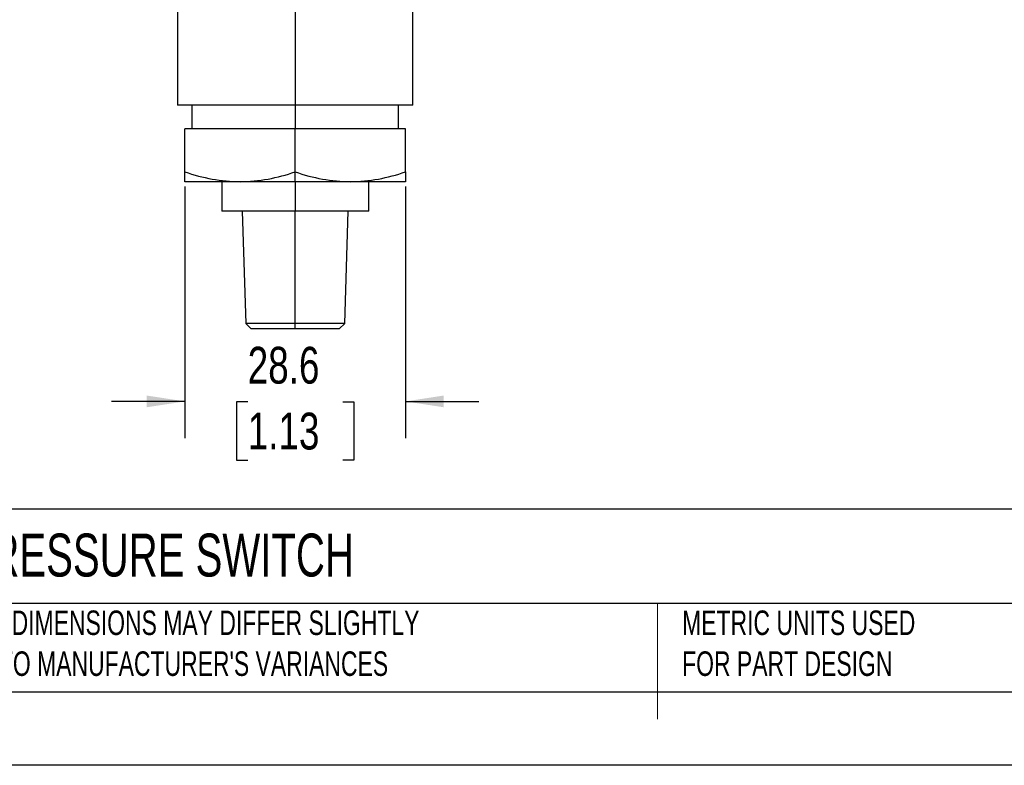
# Model space of a CAD drawing. Header units: millimetres. Extents: x 0 to 419, y 0 to 324.
# Tile 2 of 24: x 76 to 203, y 0 to 97. Entities that reach past the tile are written whole.
import ezdxf

# ---------------------------------------------------------------- set-up
doc = ezdxf.new("R2010")
doc.units = ezdxf.units.MM
doc.header["$LTSCALE"] = 1.5
doc.linetypes.add('CENTERX2', pattern=[20.32, 12.7, -2.54, 2.54, -2.54])
doc.layers.add('DIMENSIONS', color=140, linetype='Continuous', lineweight=25)
doc.layers.add('TEXT', color=140, linetype='Continuous', lineweight=25)
doc.styles.add('SLDTEXTSTYLE0', font='TXT', dxfattribs={"width": 0.7})
doc.styles.add('SLDTEXTSTYLE2', font='TXT', dxfattribs={"width": 0.75})
doc.dimstyles.new('SLDDIMSTYLE2', dxfattribs={"dimtxt": 4.7625, "dimasz": 4.953, "dimexe": 0, "dimexo": 0.0625, "dimgap": 1.190625, "dimtad": 0, "dimtih": 1, "dimtoh": 1, "dimdec": 1, "dimrnd": 1e-09, "dimzin": 12, "dimdsep": 46, "dimtxsty": 'SLDTEXTSTYLE2', "dimsah": 1, "dimcen": 0.09, "dimadec": 0, "dimazin": 3, "dimtfac": 1, "dimtdec": 1, "dimtmove": 0, "dimatfit": 0, "dimfxl": 0, "dimfrac": 2, "dimtolj": 1, "dimtzin": 12, "dimarcsym": 0})

# ---------------------------------------------------------------- blocks, each defined once
blk = doc.blocks.new('_D_3')
at = {"layer": 'DIMENSIONS'}
for p, q in [((96.99, 74.95), (96.99, 42.37)), ((125.57, 74.95), (125.57, 42.37)), ((96.99, 47.13), (87.47, 47.13)), ((105.12, 47.09), (103.67, 47.09)), ((103.67, 47.09), (103.67, 39.53)), ((117.44, 47.09), (118.89, 47.09)), ((118.89, 47.09), (118.89, 39.53)), ((125.57, 47.13), (135.09, 47.13)), ((103.67, 39.53), (105.12, 39.53)), ((118.89, 39.53), (117.44, 39.53))]:
    blk.add_line(p, q, dxfattribs=at)
for points in [[(96.99, 47.13), (92.04, 47.89), (92.04, 46.37)], [(125.57, 47.13), (130.52, 46.37), (130.52, 47.89)]]:
    blk.add_solid(points, dxfattribs=at)
at = {"layer": 'DIMENSIONS', "char_height": 4.763, "attachment_point": 1, "style": 'SLDTEXTSTYLE2'}
for s, insert in [('28.6', (105.12, 54.2)), ('1.13', (105.12, 45.67))]:
    blk.add_mtext(s, dxfattribs=dict(at, insert=insert))

msp = doc.modelspace()

# ---------------------------------------------------------------- linework, layer by layer
for p, q in [((96.04, 111.86), (96.04, 85.49)), ((111.28, 111.86), (111.28, 85.49)), ((126.52, 85.49), (126.52, 111.86)), ((111.28, 85.49), (96.04, 85.49)), ((97.88, 85.49), (97.88, 82.44)), ((126.52, 85.49), (111.28, 85.49)), ((111.28, 85.49), (111.28, 82.44)), ((124.68, 82.44), (124.68, 85.49)), ((96.99, 76.86), (96.99, 82.44)), ((111.28, 82.44), (96.99, 82.44)), ((111.28, 76.86), (111.28, 82.44)), ((125.57, 82.44), (111.28, 82.44)), ((125.57, 76.86), (125.57, 82.44)), ((96.99, 75.58), (96.99, 76.86)), ((111.28, 75.58), (111.28, 76.86)), ((125.57, 76.86), (125.57, 75.58)), ((104.13, 75.58), (96.99, 75.58)), ((101.75, 75.58), (101.75, 71.77)), ((111.28, 75.58), (104.13, 75.58)), ((118.42, 75.58), (111.28, 75.58)), ((111.28, 75.58), (111.28, 71.77)), ((125.57, 75.58), (118.42, 75.58)), ((120.8, 71.77), (120.8, 75.58)), ((111.28, 71.77), (101.75, 71.77)), ((104.42, 71.77), (104.87, 57.21)), ((120.8, 71.77), (111.28, 71.77)), ((111.28, 57.21), (111.28, 71.77)), ((117.69, 57.21), (118.14, 71.77)), ((104.87, 57.21), (105.57, 56.53)), ((111.28, 57.21), (104.87, 57.21)), ((111.28, 56.53), (105.57, 56.53)), ((117.69, 57.21), (111.28, 57.21)), ((111.28, 56.53), (111.28, 57.21)), ((116.99, 56.53), (111.28, 56.53)), ((116.99, 56.53), (117.69, 57.21))]:
    msp.add_line(p, q)
at = {"color": 140, "linetype": 'Continuous', "lineweight": 18}
for p, q in [((158.23, 20.95), (158.23, 9.52)), ((158.23, 17.39), (158.23, 5.96))]:
    msp.add_line(p, q, dxfattribs=at)
at = {"color": 7, "linetype": 'Continuous'}
msp.add_line((419.1, 0), (0, 0), dxfattribs=at)
for centre, radius, start, end in [((104.44, 97.92), 22.34, 250.5231, 269.2207), ((103.8, 98.09), 22.51, 270.8506, 289.4055), ((118.73, 97.92), 22.34, 250.5231, 269.2207), ((118.09, 98.09), 22.51, 270.8506, 289.4055)]:
    msp.add_arc(centre, radius, start, end)
at = {"layer": 'TEXT'}
for p, q in [((409.57, 33.19), (9.52, 33.19)), ((409.57, 20.95), (9.52, 20.95)), ((9.52, 9.52), (409.57, 9.52))]:
    msp.add_line(p, q, dxfattribs=at)

# ---------------------------------------------------------------- texts
at = {"layer": 'TEXT', "linetype": 'CENTERX2', "lineweight": 18, "attachment_point": 1, "style": 'SLDTEXTSTYLE0'}
for s, insert, char_height in [('AchieVe MECHANICAL PRESSURE SWITCH', (11.95, 30.01), 5.5562), ("PART DIMENSIONS MAY DIFFER SLIGHTLY ^JDUE TO MANUFACTURER'S VARIANCES", (65.78, 20.05), 3.175), ('METRIC UNITS USED ^JFOR PART DESIGN', (161.41, 20.05), 3.175)]:
    msp.add_mtext(s, dxfattribs=dict(at, insert=insert, char_height=char_height))

# ---------------------------------------------------------------- dimensions: what is measured, and where the dimension line sits
at = {"layer": 'DIMENSIONS'}
dim = msp.add_linear_dim(base=(125.57, 47.13), p1=(96.99, 76.86), p2=(125.57, 76.86), dimstyle='SLDDIMSTYLE2', dxfattribs=at)
dim.commit()
dim.dimension.update_dxf_attribs({"geometry": '_D_3', "text_midpoint": (111.28, 47.13), "dimtype": 160})

doc.saveas('drawing.dxf')
